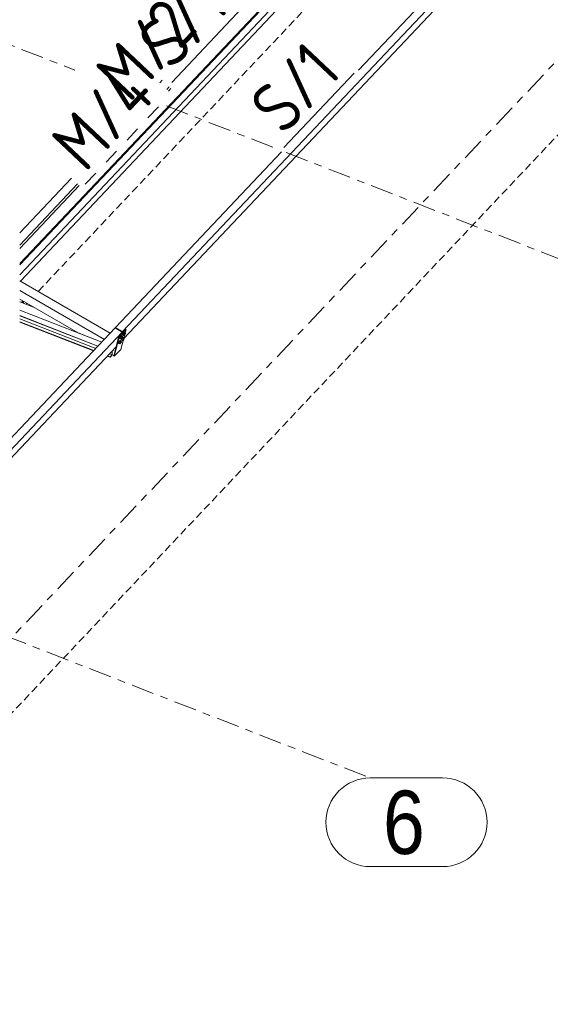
# Model space of a CAD drawing. Header units: millimetres. Extents: x -681 to 506, y -45 to 794.
# Tile 236 of 256: x 161 to 203, y 141 to 219. Entities that reach past the tile are written whole.
import ezdxf

# ---------------------------------------------------------------- set-up
doc = ezdxf.new("R2010")
doc.units = ezdxf.units.MM
doc.header["$LTSCALE"] = 0.6
for name, pattern in [('VERDECKT2', [1.5, 1, -0.5]), ('XKITLINE00', [0]), ('XKITLINE02', [4, 2, -2]), ('XKITLINE03', [6, 3, -1, 1, -1])]:
    doc.linetypes.add(name, pattern=pattern)
for name, color, linetype, lineweight in [('Bolt', 7, 'Continuous', 0), ('Part', 2, 'Continuous', 0), ('PartMark', 3, 'Continuous', 0), ('S-GRID', 1, 'Continuous', 0)]:
    doc.layers.add(name, color=color, linetype=linetype, lineweight=lineweight)
doc.styles.add('ARIAL', font='ARIAL.TTF')
doc.styles.add('ISOCPEUR', font='ISOCPEUR.TTF')

msp = doc.modelspace()

# ---------------------------------------------------------------- linework, layer by layer
at = {"layer": 'Bolt', "color": 3, "linetype": 'XKITLINE00', "lineweight": 0}
for p, q in [((169.511, 194.542), (169.524, 194.556)), ((169.629, 194.336), (169.608, 194.281)), ((169.663, 194.396), (169.629, 194.336)), ((169.631, 194.267), (169.652, 194.323)), ((169.688, 194.377), (169.64, 194.277)), ((169.652, 194.323), (169.686, 194.383)), ((169.701, 194.445), (169.663, 194.396)), ((169.686, 194.383), (169.724, 194.431)), ((169.748, 194.44), (169.688, 194.377)), ((169.688, 194.377), (169.758, 194.336)), ((169.732, 194.469), (169.701, 194.445)), ((169.71, 194.237), (169.758, 194.336)), ((169.724, 194.431), (169.755, 194.456)), ((169.749, 194.463), (169.732, 194.469)), ((169.748, 194.44), (169.817, 194.4)), ((169.749, 194.463), (169.772, 194.449)), ((169.755, 194.456), (169.772, 194.449)), ((169.758, 194.336), (169.817, 194.4)), ((169.772, 194.449), (169.77, 194.427)), ((169.83, 194.364), (169.782, 194.264)), ((169.817, 194.4), (169.83, 194.364)), ((169.278, 193.659), (169.276, 193.623)), ((169.276, 193.623), (169.299, 193.61)), ((169.299, 193.714), (169.278, 193.659)), ((169.333, 193.774), (169.299, 193.714)), ((169.299, 193.61), (169.302, 193.645)), ((169.316, 193.604), (169.299, 193.61)), ((169.302, 193.645), (169.323, 193.701)), ((169.359, 193.755), (169.311, 193.655)), ((169.311, 193.655), (169.323, 193.619)), ((169.311, 193.655), (169.381, 193.615)), ((169.33, 193.615), (169.316, 193.604)), ((169.323, 193.701), (169.357, 193.761)), ((169.323, 193.619), (169.393, 193.579)), ((169.371, 193.823), (169.333, 193.774)), ((169.357, 193.761), (169.394, 193.809)), ((169.418, 193.818), (169.359, 193.755)), ((169.359, 193.755), (169.428, 193.715)), ((169.403, 193.847), (169.371, 193.823)), ((169.377, 194.037), (169.375, 194.001)), ((169.375, 194.001), (169.398, 193.988)), ((169.398, 194.092), (169.377, 194.037)), ((169.381, 193.615), (169.428, 193.715)), ((169.393, 193.579), (169.381, 193.615)), ((169.453, 193.642), (169.393, 193.579)), ((169.394, 193.809), (169.426, 193.834)), ((169.432, 194.152), (169.398, 194.092)), ((169.398, 193.988), (169.4, 194.023)), ((169.414, 193.981), (169.398, 193.988)), ((169.4, 194.023), (169.421, 194.078)), ((169.419, 193.841), (169.403, 193.847)), ((169.457, 194.133), (169.41, 194.033)), ((169.41, 194.033), (169.422, 193.997)), ((169.41, 194.033), (169.479, 193.993)), ((169.429, 193.993), (169.414, 193.981)), ((169.418, 193.818), (169.488, 193.778)), ((169.419, 193.841), (169.443, 193.827)), ((169.421, 194.078), (169.455, 194.138)), ((169.422, 193.997), (169.491, 193.956)), ((169.426, 193.834), (169.443, 193.827)), ((169.428, 193.715), (169.488, 193.778)), ((169.47, 194.201), (169.432, 194.152)), ((169.443, 193.827), (169.441, 193.805)), ((169.5, 193.742), (169.453, 193.642)), ((169.455, 194.138), (169.493, 194.187)), ((169.517, 194.196), (169.457, 194.133)), ((169.457, 194.133), (169.527, 194.092)), ((169.501, 194.225), (169.47, 194.201)), ((169.479, 193.993), (169.527, 194.092)), ((169.491, 193.956), (169.479, 193.993)), ((169.488, 193.778), (169.5, 193.742)), ((169.551, 194.02), (169.491, 193.956)), ((169.493, 194.187), (169.525, 194.212)), ((169.518, 194.219), (169.501, 194.225)), ((169.509, 193.903), (169.506, 193.868)), ((169.506, 193.868), (169.53, 193.854)), ((169.53, 193.958), (169.509, 193.903)), ((169.517, 194.196), (169.587, 194.156)), ((169.518, 194.219), (169.541, 194.205)), ((169.525, 194.212), (169.541, 194.205)), ((169.527, 194.092), (169.587, 194.156)), ((169.564, 194.018), (169.53, 193.958)), ((169.53, 193.854), (169.532, 193.89)), ((169.546, 193.848), (169.53, 193.854)), ((169.532, 193.89), (169.553, 193.945)), ((169.541, 194.205), (169.54, 194.183)), ((169.589, 193.999), (169.541, 193.899)), ((169.541, 193.899), (169.554, 193.863)), ((169.541, 193.899), (169.611, 193.859)), ((169.561, 193.859), (169.546, 193.848)), ((169.599, 194.119), (169.551, 194.02)), ((169.553, 193.945), (169.587, 194.005)), ((169.554, 193.863), (169.623, 193.823)), ((169.602, 194.067), (169.564, 194.018)), ((169.587, 194.156), (169.599, 194.119)), ((169.587, 194.005), (169.625, 194.054)), ((169.649, 194.063), (169.589, 193.999)), ((169.589, 193.999), (169.659, 193.959)), ((169.633, 194.092), (169.602, 194.067)), ((169.608, 194.281), (169.605, 194.245)), ((169.605, 194.245), (169.628, 194.232)), ((169.611, 193.859), (169.659, 193.959)), ((169.623, 193.823), (169.611, 193.859)), ((169.683, 193.886), (169.623, 193.823)), ((169.625, 194.054), (169.656, 194.078)), ((169.628, 194.232), (169.631, 194.267)), ((169.645, 194.226), (169.628, 194.232)), ((169.65, 194.085), (169.633, 194.092)), ((169.64, 194.277), (169.652, 194.241)), ((169.64, 194.277), (169.71, 194.237)), ((169.659, 194.237), (169.645, 194.226)), ((169.649, 194.063), (169.719, 194.022)), ((169.65, 194.085), (169.673, 194.072)), ((169.652, 194.241), (169.722, 194.201)), ((169.656, 194.078), (169.673, 194.072)), ((169.659, 193.959), (169.719, 194.022)), ((169.673, 194.072), (169.671, 194.05)), ((169.731, 193.986), (169.683, 193.886)), ((169.722, 194.201), (169.71, 194.237)), ((169.719, 194.022), (169.731, 193.986)), ((169.782, 194.264), (169.722, 194.201))]:
    msp.add_line(p, q, dxfattribs=at)
at = {"layer": 'Part', "color": 4, "linetype": 'VERDECKT2', "lineweight": 0}
for p, q in [((0.576, -5.348), (385.621, 402.523)), ((162.944, 197.712), (191.404, 227.86)), ((161.739, 196.8), (161.78, 196.844)), ((161.777, 196.845), (161.78, 196.844)), ((161.78, 196.844), (161.78, 196.784)), ((161.99, 196.702), (162.058, 196.774))]:
    msp.add_line(p, q, dxfattribs=at)
at = {"layer": 'Part', "color": 2, "linetype": 'XKITLINE00', "lineweight": 0}
for p, q in [((201.849, 228.701), (169.599, 194.539)), ((201.292, 229.025), (188.213, 215.17)), ((161.495, 199.904), (187.886, 227.86)), ((161.495, 199.807), (187.978, 227.86)), ((161.495, 199.823), (187.963, 227.86)), ((188.71, 227.86), (161.495, 199.031)), ((189.226, 227.86), (161.537, 198.529)), ((169.681, 193.97), (201.367, 227.535)), ((173.083, 213.652), (173.273, 213.853)), ((173.409, 213.724), (173.22, 213.524)), ((182.12, 208.717), (169.041, 194.862)), ((165.563, 206.655), (161.495, 202.345)), ((161.495, 201.376), (166.047, 206.199)), ((166.183, 206.07), (161.495, 201.104)), ((161.495, 198.553), (168.621, 194.417)), ((161.495, 197.797), (168.159, 193.928)), ((161.495, 197.101), (166.084, 194.437)), ((161.495, 196.895), (162.575, 196.474)), ((161.62, 196.846), (161.731, 196.964)), ((161.621, 196.846), (161.732, 196.964)), ((161.679, 196.823), (161.779, 196.929)), ((161.688, 196.82), (161.776, 196.913)), ((161.688, 196.82), (161.776, 196.913)), ((161.706, 196.813), (161.776, 196.888)), ((161.706, 196.813), (161.776, 196.888)), ((161.735, 196.801), (161.776, 196.845)), ((161.735, 196.801), (161.776, 196.845)), ((161.776, 196.913), (161.776, 196.927)), ((161.776, 196.845), (161.776, 196.927)), ((161.776, 196.913), (161.776, 196.888)), ((161.776, 196.888), (161.776, 196.845)), ((161.779, 196.929), (161.779, 196.936)), ((161.495, 196.227), (167.952, 193.708)), ((161.495, 195.801), (167.658, 193.397)), ((161.495, 195.776), (167.641, 193.379)), ((161.495, 195.547), (167.482, 193.211)), ((161.495, 195.321), (167.327, 193.046)), ((161.495, 195.295), (167.309, 193.028)), ((169.57, 194.508), (137.319, 160.346)), ((169.012, 194.832), (155.933, 180.977)), ((166.084, 194.437), (167.952, 193.708)), ((169.57, 194.508), (169.012, 194.832)), ((169.035, 194.84), (169.041, 194.862)), ((169.565, 194.532), (169.035, 194.84)), ((169.041, 194.862), (169.599, 194.539)), ((169.305, 194.173), (169.824, 194.723)), ((169.87, 194.696), (169.352, 194.146)), ((169.402, 194.606), (169.415, 194.619)), ((169.463, 193.139), (169.87, 194.696)), ((169.55, 194.433), (169.57, 194.508)), ((169.56, 194.514), (169.565, 194.532)), ((169.599, 194.539), (169.579, 194.463)), ((169.824, 194.723), (169.87, 194.696)), ((168.898, 192.617), (169.305, 194.173)), ((168.945, 192.59), (169.352, 194.146)), ((169.352, 194.146), (169.305, 194.173)), ((137.401, 159.777), (169.088, 193.342)), ((168.565, 192.789), (168.767, 192.71)), ((168.724, 192.957), (168.767, 192.94)), ((168.741, 192.975), (168.784, 192.958)), ((168.784, 192.958), (168.767, 192.94)), ((168.767, 192.71), (168.767, 192.94)), ((168.784, 192.703), (168.784, 192.958)), ((168.945, 192.59), (169.463, 193.139)), ((169.035, 193.286), (169.07, 193.272)), ((169.035, 193.286), (169.07, 193.272)), ((168.392, 192.605), (168.612, 192.519)), ((168.41, 192.624), (168.612, 192.545)), ((168.612, 192.545), (168.767, 192.71)), ((168.612, 192.519), (168.784, 192.703)), ((168.612, 192.519), (168.612, 192.545)), ((168.784, 192.703), (168.908, 192.654)), ((168.898, 192.617), (168.945, 192.59))]:
    msp.add_line(p, q, dxfattribs=at)
at = {"layer": 'PartMark', "color": 1, "linetype": 'XKITLINE00', "lineweight": 0}
for p, q in [((173.475, 214.212), (179.018, 220.084)), ((182.322, 209.076), (187.865, 214.948)), ((172.527, 214.177), (172.716, 214.378))]:
    msp.add_line(p, q, dxfattribs=at)
at = {"layer": 'PartMark', "color": 1, "linetype": 'XKITLINE02', "lineweight": 0}
msp.add_line((166.659, 206.171), (173.146, 213.043), dxfattribs=at)
at = {"layer": 'S-GRID', "color": 1, "linetype": 'XKITLINE03', "lineweight": 0}
for p, q in [((-18.393, -19.483), (404.591, 428.575)), ((154.928, 219.435), (165.844, 215.177)), ((173.056, 212.364), (181.919, 208.907)), ((182.499, 208.681), (221.413, 193.502)), ((150.22, 174.488), (189.134, 159.309))]:
    msp.add_line(p, q, dxfattribs=at)
at = {"layer": 'S-GRID', "color": 1, "linetype": 'XKITLINE00', "lineweight": 0}
for p, q in [((189.134, 159.309), (194.843, 159.309)), ((189.134, 152.309), (194.843, 152.309))]:
    msp.add_line(p, q, dxfattribs=at)
for centre, start, end in [((189.134, 155.809), 90, 270), ((194.843, 155.809), 270, 90)]:
    msp.add_arc(centre, 3.5, start, end, dxfattribs=at)

# ---------------------------------------------------------------- texts
at = {"layer": 'PartMark', "color": 1, "style": 'ISOCPEUR', "width": 0.85}
for s, p in [('S/1', (173.45, 215.06)), ('M/2', (170.127, 212.509)), ('S/1', (182.298, 209.924)), ('M/4', (166.635, 207.019))]:
    msp.add_text(s, height=4, rotation=46.65022, dxfattribs=at).set_placement(p)
at = {"layer": 'S-GRID', "color": 7, "style": 'ARIAL', "width": 0.85}
msp.add_text('6', height=5, dxfattribs=at).set_placement((190.134, 153.309))

doc.saveas('drawing.dxf')
